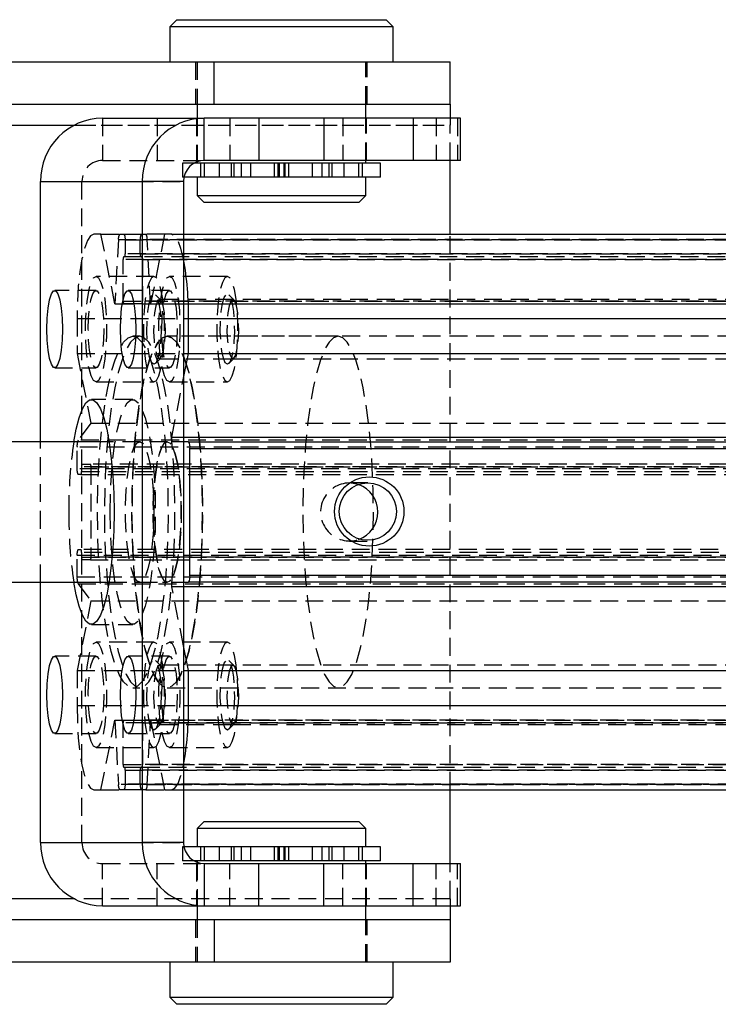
# Model space of a CAD drawing. Extents: x 26 to 331, y 10 to 281.
# Tile 7 of 9: x 213 to 262, y 105 to 175. Entities that reach past the tile are written whole.
import ezdxf

# ---------------------------------------------------------------- set-up
doc = ezdxf.new("R2010")
doc.units = 0
doc.linetypes.add('HIDDEN', pattern=[1.905, 1.27, -0.635])
doc.layers.get('0').update_dxf_attribs({"linetype": 'CONTINUOUS'})

msp = doc.modelspace()

# ---------------------------------------------------------------- linework, layer by layer
at = {"color": 7, "linetype": 'CONTINUOUS'}
for p, q in [((223.743301, 174.941107), (223.243307, 174.441106)), ((223.243307, 174.441106), (223.243307, 171.941105)), ((231.180805, 174.441106), (223.243307, 174.441106)), ((223.743301, 174.941107), (231.180805, 174.941107)), ((231.180805, 174.941107), (238.618303, 174.941107)), ((239.118304, 174.441106), (231.180805, 174.441106)), ((239.118304, 174.441106), (238.618303, 174.941107)), ((239.118304, 171.941105), (239.118304, 174.441106)), ((130.192317, 171.941105), (226.408433, 171.941105)), ((226.408433, 168.941106), (226.408433, 171.941105)), ((226.408433, 171.941105), (243.1808, 171.941105)), ((243.1808, 168.941106), (243.1808, 171.941105)), ((130.192317, 168.941106), (226.408433, 168.941106)), ((225.180801, 168.941106), (225.180801, 167.941106)), ((226.408433, 168.941106), (243.1808, 168.941106)), ((237.180803, 167.941106), (237.180803, 168.941106)), ((243.1808, 168.941106), (243.1808, 167.941106)), ((218.470957, 167.941106), (225.69305, 167.941106)), ((225.69305, 164.941106), (225.69305, 167.941106)), ((229.568597, 167.941106), (225.69305, 167.941106)), ((229.568597, 167.941106), (229.568597, 164.941106)), ((234.198179, 167.941106), (229.568597, 167.941106)), ((234.198179, 167.941106), (234.198179, 164.941106)), ((240.531589, 167.941106), (234.198179, 167.941106)), ((240.531589, 167.941106), (240.531589, 164.941106)), ((243.895869, 167.941106), (240.531589, 167.941106)), ((243.895869, 164.941106), (243.895869, 167.941106)), ((238.222193, 164.741106), (224.959936, 164.741106)), ((225.180801, 164.847022), (225.180801, 164.741106)), ((229.568597, 164.941106), (225.69305, 164.941106)), ((234.198179, 164.941106), (229.568597, 164.941106)), ((240.531589, 164.941106), (234.198179, 164.941106)), ((237.180803, 164.741106), (237.180803, 164.941106)), ((238.222193, 163.741106), (238.222193, 164.741106)), ((243.895869, 164.941106), (240.531589, 164.941106)), ((243.1808, 159.691106), (243.1808, 164.941106)), ((214.062441, 163.441106), (221.284534, 163.441106)), ((214.062441, 144.941106), (214.062441, 163.441106)), ((224.22355, 163.441106), (221.284534, 163.441106)), ((221.284534, 163.441106), (221.284534, 116.441106)), ((224.22355, 163.441106), (224.22355, 116.441106)), ((238.222193, 163.741106), (224.253241, 163.741106)), ((225.180801, 163.741106), (225.180801, 162.441106)), ((237.180803, 162.441106), (237.180803, 163.741106)), ((225.180801, 162.441106), (225.680802, 161.941107)), ((225.180801, 162.441106), (237.180803, 162.441106)), ((236.680802, 161.941107), (237.180803, 162.441106)), ((236.680802, 161.941107), (225.680802, 161.941107)), ((224.22355, 159.691106), (310.561601, 159.691106)), ((224.574621, 151.205824), (224.574621, 153.691106)), ((224.574621, 153.691106), (311.765287, 153.691106)), ((224.22355, 149.455825), (224.574621, 151.205824)), ((224.574621, 151.205824), (311.765287, 151.205824)), ((218.926321, 144.941106), (163.599006, 144.941106)), ((224.22355, 145.265074), (310.573492, 145.265074)), ((224.574621, 144.941106), (224.22355, 144.941106)), ((224.574621, 144.941106), (311.765287, 144.941106)), ((224.674929, 135.441106), (224.674929, 144.441106)), ((311.865601, 144.441106), (224.674929, 144.441106)), ((224.674929, 135.441106), (311.865601, 135.441106)), ((163.599006, 134.941106), (218.926321, 134.941106)), ((214.062441, 116.441106), (214.062441, 134.941106)), ((224.22355, 134.941106), (224.574621, 134.941106)), ((310.573492, 134.617138), (224.22355, 134.617138)), ((311.765287, 134.941106), (224.574621, 134.941106)), ((224.574621, 128.676387), (224.22355, 130.426388)), ((224.574621, 126.191106), (224.574621, 128.676387)), ((224.574621, 128.676387), (311.765287, 128.676387)), ((224.574621, 126.191106), (311.765287, 126.191106)), ((224.22355, 120.191106), (310.561601, 120.191106)), ((243.1808, 114.941107), (243.1808, 120.191106)), ((225.680802, 117.941106), (225.180801, 117.441106)), ((225.680802, 117.941106), (231.180805, 117.941106)), ((231.180805, 117.941106), (236.680802, 117.941106)), ((237.180803, 117.441106), (236.680802, 117.941106)), ((225.180801, 117.441106), (225.180801, 116.141107)), ((231.180805, 117.441106), (225.180801, 117.441106)), ((237.180803, 117.441106), (231.180805, 117.441106)), ((237.180803, 116.141107), (237.180803, 117.441106)), ((214.062441, 116.441106), (221.284534, 116.441106)), ((224.22355, 116.441106), (221.284534, 116.441106)), ((238.222193, 116.141107), (224.253241, 116.141107)), ((238.222193, 115.141107), (238.222193, 116.141107)), ((238.222193, 115.141107), (224.959936, 115.141107)), ((225.180801, 115.141107), (225.180801, 115.035191)), ((225.69305, 114.941107), (225.69305, 111.941106)), ((225.69305, 114.941107), (229.568597, 114.941107)), ((229.568597, 111.941106), (229.568597, 114.941107)), ((229.568597, 114.941107), (234.198179, 114.941107)), ((234.198179, 111.941106), (234.198179, 114.941107)), ((234.198179, 114.941107), (240.531589, 114.941107)), ((237.180803, 114.941107), (237.180803, 115.141107)), ((240.531589, 111.941106), (240.531589, 114.941107)), ((240.531589, 114.941107), (243.895869, 114.941107)), ((243.895869, 111.941106), (243.895869, 114.941107)), ((218.470957, 111.941106), (225.69305, 111.941106)), ((225.180801, 111.941106), (225.180801, 110.941106)), ((225.69305, 111.941106), (229.568597, 111.941106)), ((229.568597, 111.941106), (234.198179, 111.941106)), ((234.198179, 111.941106), (240.531589, 111.941106)), ((237.180803, 110.941106), (237.180803, 111.941106)), ((240.531589, 111.941106), (243.895869, 111.941106)), ((243.1808, 111.941106), (243.1808, 110.941106)), ((226.408433, 110.941106), (130.192317, 110.941106)), ((226.408433, 110.941106), (226.408433, 107.941106)), ((243.1808, 110.941106), (226.408433, 110.941106)), ((243.1808, 110.941106), (243.1808, 107.941106)), ((226.408433, 107.941106), (130.192317, 107.941106)), ((223.243307, 107.941106), (223.243307, 105.441104)), ((243.1808, 107.941106), (226.408433, 107.941106)), ((239.118304, 105.441104), (239.118304, 107.941106)), ((223.243307, 105.441104), (223.743301, 104.941107)), ((223.243307, 105.441104), (239.118304, 105.441104)), ((238.618303, 104.941107), (239.118304, 105.441104)), ((238.618303, 104.941107), (223.743301, 104.941107))]:
    msp.add_line(p, q, dxfattribs=at)
at = {"color": 7, "linetype": 'HIDDEN'}
for p, q in [((225.080806, 171.941105), (225.080806, 168.941106)), ((225.180801, 171.941105), (225.180801, 168.941106)), ((237.180803, 168.941106), (237.180803, 171.941105)), ((237.280804, 168.941106), (237.280804, 171.941105)), ((127.180803, 167.441107), (243.1808, 167.441107)), ((216.45132, 167.441107), (243.1808, 167.441107)), ((218.470957, 167.941106), (218.470957, 164.941106)), ((222.346503, 167.941106), (222.346503, 164.941106)), ((225.130807, 167.941106), (225.130807, 164.941106)), ((225.180801, 167.941106), (225.180801, 164.847022)), ((227.513622, 167.941106), (227.513622, 164.941106)), ((235.545408, 167.941106), (235.545408, 164.941106)), ((237.180803, 164.941106), (237.180803, 167.941106)), ((237.230803, 164.941106), (237.230803, 167.941106)), ((242.181126, 167.941106), (242.181126, 164.941106)), ((243.1808, 167.941106), (243.1808, 167.441107)), ((243.1808, 164.941106), (243.1808, 167.441107)), ((243.692573, 167.941106), (243.692573, 164.941106)), ((218.470957, 164.941106), (225.69305, 164.941106)), ((224.959936, 164.741106), (224.139411, 164.741106)), ((224.139411, 164.741106), (224.139411, 163.741106)), ((225.430805, 164.741106), (225.430805, 163.741106)), ((225.680802, 164.741106), (225.680802, 163.741106)), ((226.745773, 164.741106), (226.745773, 163.741106)), ((227.612864, 164.741106), (227.612864, 163.741106)), ((227.804992, 164.741106), (227.804992, 163.741106)), ((228.31073, 164.741106), (228.31073, 163.741106)), ((228.980805, 164.741106), (228.980805, 163.741106)), ((230.680804, 163.741106), (230.680804, 164.741106)), ((230.930801, 164.741106), (230.930801, 163.741106)), ((231.021966, 164.741106), (231.021966, 163.741106)), ((231.339644, 164.741106), (231.339644, 163.741106)), ((231.430802, 164.741106), (231.430802, 163.741106)), ((231.680806, 164.741106), (231.680806, 163.741106)), ((233.380805, 163.741106), (233.380805, 164.741106)), ((234.050881, 164.741106), (234.050881, 163.741106)), ((234.556611, 164.741106), (234.556611, 163.741106)), ((234.748739, 164.741106), (234.748739, 163.741106)), ((235.615838, 164.741106), (235.615838, 163.741106)), ((236.680802, 163.741106), (236.680802, 164.741106)), ((236.930806, 163.741106), (236.930806, 164.741106)), ((214.062441, 163.441106), (217.001456, 163.441106)), ((217.001456, 163.441106), (224.22355, 163.441106)), ((217.001456, 116.441106), (217.001456, 163.441106)), ((224.253241, 163.741106), (224.139411, 163.741106)), ((218.352642, 159.691106), (217.854064, 159.691106)), ((219.343844, 154.750278), (218.352642, 159.691106)), ((218.352642, 159.691106), (219.6864, 159.691106)), ((219.6864, 159.691106), (219.995614, 159.691106)), ((219.995614, 159.691106), (221.229385, 159.691106)), ((221.229385, 159.691106), (221.538599, 159.691106)), ((222.872357, 159.691106), (221.538599, 159.691106)), ((222.872357, 159.691106), (221.881162, 154.750278)), ((223.370943, 159.691106), (222.872357, 159.691106)), ((223.370943, 159.691106), (224.22355, 159.691106)), ((243.1808, 120.191106), (243.1808, 159.691106)), ((219.589512, 159.320516), (219.343844, 154.750278)), ((219.589512, 159.320516), (306.780178, 159.320516)), ((220.075857, 159.291107), (220.075857, 158.291107)), ((220.075857, 159.291107), (307.266522, 159.291107)), ((221.149142, 158.291107), (221.149142, 159.291107)), ((308.339808, 159.291107), (221.149142, 159.291107)), ((221.881162, 154.750278), (221.635487, 159.320516)), ((308.826152, 159.320516), (221.635487, 159.320516)), ((307.266522, 158.291107), (220.075857, 158.291107)), ((221.149142, 158.291107), (308.339808, 158.291107)), ((219.930414, 154.941106), (219.930414, 157.891106)), ((307.121087, 157.891106), (219.930414, 157.891106)), ((220.035735, 158.091107), (219.970535, 158.091107)), ((221.189264, 158.091107), (220.035735, 158.091107)), ((221.254464, 158.091107), (221.189264, 158.091107)), ((308.445129, 158.091107), (221.254464, 158.091107)), ((221.294585, 157.891106), (221.294585, 154.941106)), ((221.294585, 157.891106), (308.485258, 157.891106)), ((222.119141, 156.691106), (218.004521, 156.691106)), ((227.335091, 156.691106), (223.220478, 156.691106)), ((218.004521, 155.691106), (215.065512, 155.691106)), ((223.220478, 155.691106), (220.28147, 155.691106)), ((219.343844, 154.750278), (221.881162, 154.750278)), ((219.930414, 154.941106), (307.121087, 154.941106)), ((221.254464, 154.741106), (219.970535, 154.741106)), ((221.254464, 154.741106), (308.445129, 154.741106)), ((308.485258, 154.941106), (221.294585, 154.941106)), ((221.881162, 154.750278), (309.071827, 154.750278)), ((222.597275, 154.996604), (222.22184, 155.388128)), ((227.726962, 155.041106), (222.511004, 155.041106)), ((227.813232, 154.996604), (227.437798, 155.388128)), ((305.90466, 155.041106), (227.726962, 155.041106)), ((216.650378, 153.691106), (216.650378, 151.205824)), ((216.650378, 153.691106), (303.841043, 153.691106)), ((221.102338, 152.441107), (220.6125, 152.441107)), ((235.209588, 152.441107), (223.061677, 152.441107)), ((305.353988, 152.441107), (223.061677, 152.441107)), ((216.650378, 151.205824), (217.64158, 146.264997)), ((216.650378, 151.205824), (224.574621, 151.205824)), ((222.22184, 150.494085), (222.597275, 150.885608)), ((222.511004, 150.841106), (227.726962, 150.841106)), ((227.437798, 150.494085), (227.813232, 150.885608)), ((227.726962, 150.841106), (305.90466, 150.841106)), ((215.065512, 150.191107), (218.004521, 150.191107)), ((220.28147, 150.191107), (223.220478, 150.191107)), ((218.004521, 149.191106), (222.119141, 149.191106)), ((223.220478, 149.191106), (227.335091, 149.191106)), ((223.382827, 145.265074), (224.22355, 149.455825)), ((220.6125, 147.941107), (217.673491, 147.941107)), ((217.64158, 146.264997), (216.724727, 145.040406)), ((217.64158, 146.264997), (304.832238, 146.264997)), ((214.062441, 134.941106), (214.062441, 144.941106)), ((303.9154, 145.040406), (216.724727, 145.040406)), ((223.061677, 144.941106), (218.926321, 144.941106)), ((223.061677, 144.941106), (221.102338, 144.941106)), ((223.382827, 145.265074), (224.22355, 145.265074)), ((224.22355, 144.941106), (223.407011, 144.941106)), ((216.650378, 143.016106), (216.650378, 144.557443)), ((303.841043, 144.557443), (216.650378, 144.557443)), ((303.841043, 143.016106), (216.650378, 143.016106)), ((216.971364, 143.141106), (216.971364, 142.816106)), ((304.162029, 143.141106), (216.971364, 143.141106)), ((216.971364, 142.816106), (304.162029, 142.816106)), ((217.011485, 143.341106), (217.603292, 143.341106)), ((304.793957, 143.341106), (217.603292, 143.341106)), ((217.643421, 143.141106), (217.643421, 136.741106)), ((217.643421, 143.141106), (304.834086, 143.141106)), ((216.931242, 142.616106), (216.730628, 142.616106)), ((216.931242, 142.616106), (304.1219, 142.616106)), ((237.323779, 142.008106), (236.006345, 142.008106)), ((216.730628, 137.266106), (216.931242, 137.266106)), ((304.1219, 137.266106), (216.931242, 137.266106)), ((236.006345, 137.874106), (237.323779, 137.874106)), ((216.650378, 135.32477), (216.650378, 136.866106)), ((216.650378, 136.866106), (303.841043, 136.866106)), ((216.971364, 137.066106), (216.971364, 136.741106)), ((304.162029, 137.066106), (216.971364, 137.066106)), ((216.971364, 136.741106), (304.162029, 136.741106)), ((217.603292, 136.541106), (217.011485, 136.541106)), ((217.603292, 136.541106), (304.793957, 136.541106)), ((304.834086, 136.741106), (217.643421, 136.741106)), ((216.650378, 135.32477), (303.841043, 135.32477)), ((216.724727, 134.841807), (217.64158, 133.617216)), ((216.724727, 134.841807), (303.9154, 134.841807)), ((218.926321, 134.941106), (223.061677, 134.941106)), ((221.102338, 134.941106), (223.061677, 134.941106)), ((224.22355, 130.426388), (223.382827, 134.617138)), ((224.22355, 134.617138), (223.382827, 134.617138)), ((223.407011, 134.941106), (224.22355, 134.941106)), ((217.64158, 133.617216), (216.650378, 128.676387)), ((217.64158, 133.617216), (304.832238, 133.617216)), ((217.673491, 131.941106), (220.6125, 131.941106)), ((222.119141, 130.691106), (218.004521, 130.691106)), ((227.335091, 130.691106), (223.220478, 130.691106)), ((218.004521, 129.691106), (215.065512, 129.691106)), ((223.220478, 129.691106), (220.28147, 129.691106)), ((222.597275, 128.996605), (222.22184, 129.388128)), ((227.726962, 129.041106), (222.511004, 129.041106)), ((227.813232, 128.996605), (227.437798, 129.388128)), ((305.90466, 129.041106), (227.726962, 129.041106)), ((216.650378, 128.676387), (216.650378, 126.191106)), ((216.650378, 128.676387), (224.574621, 128.676387)), ((220.6125, 127.441106), (221.102338, 127.441106)), ((223.061677, 127.441106), (235.209588, 127.441106)), ((223.061677, 127.441106), (305.353988, 127.441106)), ((216.650378, 126.191106), (303.841043, 126.191106)), ((218.352642, 120.191106), (219.343844, 125.131934)), ((219.343844, 125.131934), (219.589512, 120.561696)), ((219.343844, 125.131934), (221.881162, 125.131934)), ((219.930414, 121.991107), (219.930414, 124.941107)), ((307.121087, 124.941107), (219.930414, 124.941107)), ((219.970535, 125.141106), (221.254464, 125.141106)), ((308.445129, 125.141106), (221.254464, 125.141106)), ((221.294585, 124.941107), (221.294585, 121.991107)), ((221.294585, 124.941107), (308.485258, 124.941107)), ((221.635487, 120.561696), (221.881162, 125.131934)), ((221.881162, 125.131934), (222.872357, 120.191106)), ((221.881162, 125.131934), (309.071827, 125.131934)), ((222.22184, 124.494085), (222.597275, 124.885608)), ((222.511004, 124.841106), (227.726962, 124.841106)), ((227.437798, 124.494085), (227.813232, 124.885608)), ((227.726962, 124.841106), (305.90466, 124.841106)), ((215.065512, 124.191107), (218.004521, 124.191107)), ((220.28147, 124.191107), (223.220478, 124.191107)), ((218.004521, 123.191107), (222.119141, 123.191107)), ((223.220478, 123.191107), (227.335091, 123.191107)), ((219.930414, 121.991107), (307.121087, 121.991107)), ((308.485258, 121.991107), (221.294585, 121.991107)), ((219.970535, 121.791106), (220.035735, 121.791106)), ((220.035735, 121.791106), (221.189264, 121.791106)), ((220.075857, 121.591106), (220.075857, 120.591106)), ((220.075857, 121.591106), (307.266522, 121.591106)), ((221.149142, 120.591106), (221.149142, 121.591106)), ((308.339808, 121.591106), (221.149142, 121.591106)), ((221.189264, 121.791106), (221.254464, 121.791106)), ((221.254464, 121.791106), (308.445129, 121.791106)), ((306.780178, 120.561696), (219.589512, 120.561696)), ((307.266522, 120.591106), (220.075857, 120.591106)), ((221.149142, 120.591106), (308.339808, 120.591106)), ((221.635487, 120.561696), (308.826152, 120.561696)), ((217.854064, 120.191106), (218.352642, 120.191106)), ((218.352642, 120.191106), (219.6864, 120.191106)), ((219.995614, 120.191106), (219.6864, 120.191106)), ((221.229385, 120.191106), (219.995614, 120.191106)), ((221.538599, 120.191106), (221.229385, 120.191106)), ((221.538599, 120.191106), (222.872357, 120.191106)), ((222.872357, 120.191106), (223.370943, 120.191106)), ((223.370943, 120.191106), (224.22355, 120.191106)), ((214.062441, 116.441106), (217.001456, 116.441106)), ((217.001456, 116.441106), (224.22355, 116.441106)), ((224.253241, 116.141107), (224.139411, 116.141107)), ((224.139411, 116.141107), (224.139411, 115.141107)), ((225.430805, 116.141107), (225.430805, 115.141107)), ((225.680802, 116.141107), (225.680802, 115.141107)), ((226.745773, 116.141107), (226.745773, 115.141107)), ((227.612864, 116.141107), (227.612864, 115.141107)), ((227.804992, 116.141107), (227.804992, 115.141107)), ((228.31073, 116.141107), (228.31073, 115.141107)), ((228.980805, 116.141107), (228.980805, 115.141107)), ((230.680804, 115.141107), (230.680804, 116.141107)), ((230.930801, 116.141107), (230.930801, 115.141107)), ((231.021966, 116.141107), (231.021966, 115.141107)), ((231.339644, 116.141107), (231.339644, 115.141107)), ((231.430802, 116.141107), (231.430802, 115.141107)), ((231.680806, 116.141107), (231.680806, 115.141107)), ((233.380805, 115.141107), (233.380805, 116.141107)), ((234.050881, 116.141107), (234.050881, 115.141107)), ((234.556611, 116.141107), (234.556611, 115.141107)), ((234.748739, 116.141107), (234.748739, 115.141107)), ((235.615838, 116.141107), (235.615838, 115.141107)), ((236.680802, 115.141107), (236.680802, 116.141107)), ((236.930806, 115.141107), (236.930806, 116.141107)), ((218.470957, 114.941107), (225.69305, 114.941107)), ((218.470957, 111.941106), (218.470957, 114.941107)), ((222.346503, 111.941106), (222.346503, 114.941107)), ((224.959936, 115.141107), (224.139411, 115.141107)), ((225.130807, 114.941107), (225.130807, 111.941106)), ((225.180801, 115.035191), (225.180801, 111.941106)), ((227.513622, 111.941106), (227.513622, 114.941107)), ((235.545408, 111.941106), (235.545408, 114.941107)), ((237.180803, 111.941106), (237.180803, 114.941107)), ((237.230803, 111.941106), (237.230803, 114.941107)), ((242.181126, 111.941106), (242.181126, 114.941107)), ((243.1808, 112.441106), (243.1808, 114.941107)), ((243.692573, 111.941106), (243.692573, 114.941107)), ((243.1808, 112.441106), (127.180803, 112.441106)), ((243.1808, 112.441106), (216.45132, 112.441106)), ((243.1808, 112.441106), (243.1808, 111.941106)), ((225.080806, 110.941106), (225.080806, 107.941106)), ((225.180801, 110.941106), (225.180801, 107.941106)), ((237.180803, 107.941106), (237.180803, 110.941106)), ((237.280804, 107.941106), (237.280804, 110.941106))]:
    msp.add_line(p, q, dxfattribs=at)
at = {"color": 8, "linetype": 'CONTINUOUS'}
for p, q in [((127.180803, 167.441107), (216.45132, 167.441107)), ((216.45132, 112.441106), (127.180803, 112.441106))]:
    msp.add_line(p, q, dxfattribs=at)
at = {"color": 7, "linetype": 'HIDDEN', "flags": 128}
for points in [[(217.854064, 159.691106), (217.619236, 159.575818), (217.393431, 159.234384), (217.185329, 158.679925), (217.002932, 157.933747), (216.853235, 157.024527), (216.742005, 155.987207), (216.673512, 154.861648), (216.650378, 153.691106)], [(224.22355, 157.926375), (224.222075, 157.933747), (224.03967, 158.679925), (223.831568, 159.234384), (223.605763, 159.575818), (223.370943, 159.691106)], [(218.004521, 149.191106), (217.824485, 149.300074), (217.65491, 149.620646), (217.505652, 150.134191), (217.385392, 150.810864), (217.301111, 151.611338), (217.257704, 152.489094), (217.257704, 153.393118), (217.301111, 154.270875), (217.385392, 155.071349), (217.505652, 155.748021), (217.65491, 156.261567), (217.824485, 156.582137), (218.004521, 156.691106), (218.184556, 156.582137), (218.354132, 156.261567), (218.503389, 155.748021), (218.623656, 155.071349), (218.707937, 154.270875), (218.751337, 153.393118), (218.751337, 152.489094), (218.707937, 151.611338), (218.623656, 150.810864), (218.503389, 150.134191), (218.354132, 149.620646), (218.184556, 149.300074), (218.004521, 149.191106)], [(222.119141, 149.191106), (222.299177, 149.300074), (222.468752, 149.620646), (222.61801, 150.134191), (222.738269, 150.810864), (222.82255, 151.611338), (222.865957, 152.489094), (222.865957, 153.393118), (222.82255, 154.270875), (222.738269, 155.071349), (222.61801, 155.748021), (222.468752, 156.261567), (222.299177, 156.582137), (222.119141, 156.691106), (221.939098, 156.582137), (221.769523, 156.261567), (221.620272, 155.748021), (221.500005, 155.071349), (221.415724, 154.270875), (221.372325, 153.393118), (221.372325, 152.489094), (221.415724, 151.611338), (221.500005, 150.810864), (221.620272, 150.134191), (221.769523, 149.620646), (221.939098, 149.300074), (222.119141, 149.191106)], [(223.220478, 149.191106), (223.040443, 149.300074), (222.870867, 149.620646), (222.72161, 150.134191), (222.60135, 150.810864), (222.517062, 151.611338), (222.473662, 152.489094), (222.473662, 153.393118), (222.517062, 154.270875), (222.60135, 155.071349), (222.72161, 155.748021), (222.870867, 156.261567), (223.040443, 156.582137), (223.220478, 156.691106), (223.400514, 156.582137), (223.570089, 156.261567), (223.719347, 155.748021), (223.839614, 155.071349), (223.923895, 154.270875), (223.967295, 153.393118), (223.967295, 152.489094), (223.923895, 151.611338), (223.839614, 150.810864), (223.719347, 150.134191), (223.570089, 149.620646), (223.400514, 149.300074), (223.220478, 149.191106)], [(227.335091, 149.191106), (227.515135, 149.300074), (227.68471, 149.620646), (227.83396, 150.134191), (227.954227, 150.810864), (228.038508, 151.611338), (228.081908, 152.489094), (228.081908, 153.393118), (228.038508, 154.270875), (227.954227, 155.071349), (227.83396, 155.748021), (227.68471, 156.261567), (227.515135, 156.582137), (227.335091, 156.691106), (227.155055, 156.582137), (226.98548, 156.261567), (226.83623, 155.748021), (226.715963, 155.071349), (226.631682, 154.270875), (226.588275, 153.393118), (226.588275, 152.489094), (226.631682, 151.611338), (226.715963, 150.810864), (226.83623, 150.134191), (226.98548, 149.620646), (227.155055, 149.300074), (227.335091, 149.191106)], [(217.452835, 152.941107), (217.475179, 153.715871), (217.540417, 154.427868), (217.643242, 155.019417), (217.775341, 155.442594), (217.926006, 155.663116), (218.083035, 155.663116), (218.2337, 155.442594), (218.365799, 155.019417), (218.468632, 154.427868), (218.533862, 153.715871), (218.556206, 152.941107), (218.533862, 152.166342), (218.468632, 151.454344), (218.365799, 150.862795), (218.2337, 150.439618), (218.083035, 150.219098), (217.926006, 150.219098), (217.775341, 150.439618), (217.643242, 150.862795), (217.540417, 151.454344), (217.475179, 152.166342), (217.452835, 152.941107)], [(222.119141, 150.441106), (221.971307, 150.552174), (221.836615, 150.87551), (221.727024, 151.382382), (221.652273, 152.027754), (221.619006, 152.754281), (221.630182, 153.497409), (221.684795, 154.191106), (221.778009, 154.773736), (221.901532, 155.193529), (222.044389, 155.413183), (222.193885, 155.413183), (222.336743, 155.193529), (222.460266, 154.773736), (222.55348, 154.191106), (222.6081, 153.497409), (222.619269, 152.754281), (222.586002, 152.027754), (222.51125, 151.382382), (222.40166, 150.87551), (222.266968, 150.552174), (222.119141, 150.441106)], [(222.668793, 152.941107), (222.691137, 153.715871), (222.756367, 154.427868), (222.8592, 155.019417), (222.991299, 155.442594), (223.141964, 155.663116), (223.298993, 155.663116), (223.449658, 155.442594), (223.581757, 155.019417), (223.68459, 154.427868), (223.74982, 153.715871), (223.772164, 152.941107), (223.74982, 152.166342), (223.68459, 151.454344), (223.581757, 150.862795), (223.449658, 150.439618), (223.298993, 150.219098), (223.141964, 150.219098), (222.991299, 150.439618), (222.8592, 150.862795), (222.756367, 151.454344), (222.691137, 152.166342), (222.668793, 152.941107)], [(227.335091, 150.441106), (227.187264, 150.552174), (227.052573, 150.87551), (226.942982, 151.382382), (226.86823, 152.027754), (226.834964, 152.754281), (226.846132, 153.497409), (226.900752, 154.191106), (226.993966, 154.773736), (227.11749, 155.193529), (227.260347, 155.413183), (227.409843, 155.413183), (227.5527, 155.193529), (227.676224, 154.773736), (227.769438, 154.191106), (227.824058, 153.497409), (227.835226, 152.754281), (227.80196, 152.027754), (227.727208, 151.382382), (227.617617, 150.87551), (227.482926, 150.552174), (227.335091, 150.441106)], [(222.511004, 155.041106), (222.374212, 154.927322), (222.252246, 154.598301), (222.158316, 154.089697), (222.102608, 153.456626), (222.091157, 152.76769), (222.125198, 152.097546), (222.201053, 151.518815), (222.310494, 151.094211), (222.441662, 150.869747), (222.580347, 150.869747), (222.711514, 151.094211), (222.820956, 151.518815), (222.89681, 152.097546), (222.930859, 152.76769), (222.9194, 153.456626), (222.863692, 154.089697), (222.76977, 154.598301), (222.647797, 154.927322), (222.511004, 155.041106)], [(227.726962, 155.041106), (227.590169, 154.927322), (227.468203, 154.598301), (227.374274, 154.089697), (227.318566, 153.456626), (227.307114, 152.76769), (227.341156, 152.097546), (227.41701, 151.518815), (227.526452, 151.094211), (227.65762, 150.869747), (227.796305, 150.869747), (227.927472, 151.094211), (228.036914, 151.518815), (228.112768, 152.097546), (228.14681, 152.76769), (228.135358, 153.456626), (228.07965, 154.089697), (227.985721, 154.598301), (227.863755, 154.927322), (227.726962, 155.041106)], [(220.6125, 152.441107), (220.939818, 152.334167), (221.261534, 152.015179), (221.572142, 151.4896), (221.866335, 150.766424), (222.139071, 149.858023), (222.385693, 148.779941), (222.601968, 147.550624), (222.78421, 146.191106), (222.929287, 144.724649), (223.034728, 143.176344), (223.098721, 141.572684), (223.120171, 139.941106), (223.098721, 138.309529), (223.034728, 136.705868), (222.929287, 135.157564), (222.78421, 133.691106), (222.601968, 132.331589), (222.385693, 131.102271), (222.139071, 130.02419), (221.866335, 129.115789), (221.572142, 128.392612), (221.261534, 127.867034), (220.939818, 127.548045), (220.6125, 127.441106), (220.285181, 127.548045), (219.963465, 127.867034), (219.652857, 128.392612), (219.358664, 129.115789), (219.085928, 130.02419), (218.839306, 131.102271), (218.623031, 132.331589), (218.440797, 133.691106), (218.295712, 135.157564), (218.190278, 136.705868), (218.126285, 138.309529), (218.104828, 139.941106), (218.126285, 141.572684), (218.190278, 143.176344), (218.295712, 144.724649), (218.440797, 146.191106), (218.623031, 147.550624), (218.839306, 148.779941), (219.085928, 149.858023), (219.358664, 150.766424), (219.652857, 151.4896), (219.963465, 152.015179), (220.285181, 152.334167), (220.6125, 152.441107)], [(221.102338, 152.441107), (220.775019, 152.334167), (220.453303, 152.015179), (220.142688, 151.4896), (219.848502, 150.766424), (219.575759, 149.858023), (219.329144, 148.779941), (219.112869, 147.550624), (218.930628, 146.191106), (218.78555, 144.724649), (218.680109, 143.176344), (218.616116, 141.572684), (218.594666, 139.941106), (218.616116, 138.309529), (218.680109, 136.705868), (218.78555, 135.157564), (218.930628, 133.691106), (219.112869, 132.331589), (219.329144, 131.102271), (219.575759, 130.02419), (219.848502, 129.115789), (220.142688, 128.392612), (220.453303, 127.867034), (220.775019, 127.548045), (221.102338, 127.441106), (221.429649, 127.548045), (221.751365, 127.867034), (222.06198, 128.392612), (222.356174, 129.115789), (222.62891, 130.02419), (222.875524, 131.102271), (223.091807, 132.331589), (223.274041, 133.691106), (223.419126, 135.157564), (223.524559, 136.705868), (223.588552, 138.309529), (223.61001, 139.941106), (223.588552, 141.572684), (223.524559, 143.176344), (223.419126, 144.724649), (223.274041, 146.191106), (223.091807, 147.550624), (222.875524, 148.779941), (222.62891, 149.858023), (222.356174, 150.766424), (222.06198, 151.4896), (221.751365, 152.015179), (221.429649, 152.334167), (221.102338, 152.441107)], [(223.061677, 152.441107), (222.734358, 152.334167), (222.412642, 152.015179), (222.102034, 151.4896), (221.807841, 150.766424), (221.535105, 149.858023), (221.288483, 148.779941), (221.072208, 147.550624), (220.889967, 146.191106), (220.744889, 144.724649), (220.639456, 143.176344), (220.575455, 141.572684), (220.554005, 139.941106), (220.575455, 138.309529), (220.639456, 136.705868), (220.744889, 135.157564), (220.889967, 133.691106), (221.072208, 132.331589), (221.288483, 131.102271), (221.535105, 130.02419), (221.807841, 129.115789), (222.102034, 128.392612), (222.412642, 127.867034), (222.734358, 127.548045), (223.061677, 127.441106), (223.388996, 127.548045), (223.710712, 127.867034), (224.021319, 128.392612), (224.315513, 129.115789), (224.588249, 130.02419), (224.83487, 131.102271), (225.051146, 132.331589), (225.233387, 133.691106), (225.378465, 135.157564), (225.483898, 136.705868), (225.547898, 138.309529), (225.569348, 139.941106), (225.547898, 141.572684), (225.483898, 143.176344), (225.378465, 144.724649), (225.233387, 146.191106), (225.051146, 147.550624), (224.83487, 148.779941), (224.588249, 149.858023), (224.315513, 150.766424), (224.021319, 151.4896), (223.710712, 152.015179), (223.388996, 152.334167), (223.061677, 152.441107)], [(223.061677, 152.441107), (223.388996, 152.334167), (223.710712, 152.015179), (224.021319, 151.4896), (224.315513, 150.766424), (224.588249, 149.858023), (224.83487, 148.779941), (225.051146, 147.550624), (225.233387, 146.191106), (225.378465, 144.724649), (225.483898, 143.176344), (225.547898, 141.572684), (225.569348, 139.941106), (225.547898, 138.309529), (225.483898, 136.705868), (225.378465, 135.157564), (225.233387, 133.691106), (225.051146, 132.331589), (224.83487, 131.102271), (224.588249, 130.02419), (224.315513, 129.115789), (224.021319, 128.392612), (223.710712, 127.867034), (223.388996, 127.548045), (223.061677, 127.441106), (222.734358, 127.548045), (222.412642, 127.867034), (222.102034, 128.392612), (221.807841, 129.115789), (221.535105, 130.02419), (221.288483, 131.102271), (221.072208, 132.331589), (220.889967, 133.691106), (220.744889, 135.157564), (220.639456, 136.705868), (220.575455, 138.309529), (220.554005, 139.941106), (220.575455, 141.572684), (220.639456, 143.176344), (220.744889, 144.724649), (220.889967, 146.191106), (221.072208, 147.550624), (221.288483, 148.779941), (221.535105, 149.858023), (221.807841, 150.766424), (222.102034, 151.4896), (222.412642, 152.015179), (222.734358, 152.334167), (223.061677, 152.441107)], [(235.209588, 152.441107), (234.882276, 152.334167), (234.56056, 152.015179), (234.249945, 151.4896), (233.955752, 150.766424), (233.683016, 149.858023), (233.436402, 148.779941), (233.220119, 147.550624), (233.037885, 146.191106), (232.892807, 144.724649), (232.787367, 143.176344), (232.723374, 141.572684), (232.701916, 139.941106), (232.723374, 138.309529), (232.787367, 136.705868), (232.892807, 135.157564), (233.037885, 133.691106), (233.220119, 132.331589), (233.436402, 131.102271), (233.683016, 130.02419), (233.955752, 129.115789), (234.249945, 128.392612), (234.56056, 127.867034), (234.882276, 127.548045), (235.209588, 127.441106), (235.536907, 127.548045), (235.858623, 127.867034), (236.169237, 128.392612), (236.463423, 129.115789), (236.736167, 130.02419), (236.982781, 131.102271), (237.199057, 132.331589), (237.381298, 133.691106), (237.526375, 135.157564), (237.631816, 136.705868), (237.695809, 138.309529), (237.717259, 139.941106), (237.695809, 141.572684), (237.631816, 143.176344), (237.526375, 144.724649), (237.381298, 146.191106), (237.199057, 147.550624), (236.982781, 148.779941), (236.736167, 149.858023), (236.463423, 150.766424), (236.169237, 151.4896), (235.858623, 152.015179), (235.536907, 152.334167), (235.209588, 152.441107)], [(219.007592, 139.941106), (219.029482, 141.257863), (219.094548, 142.538702), (219.201024, 143.748686), (219.345998, 144.854808), (219.525527, 145.826897), (219.734694, 146.638438), (219.967816, 147.267293), (220.21852, 147.696309), (220.479969, 147.913783), (220.74503, 147.913783), (221.006486, 147.696309), (221.257183, 147.267293), (221.490305, 146.638438), (221.69948, 145.826897), (221.879001, 144.854808), (222.023975, 143.748686), (222.130451, 142.538702), (222.195524, 141.257863), (222.217407, 139.941106), (222.195524, 138.62435), (222.130451, 137.343511), (222.023975, 136.133527), (221.879001, 135.027405), (221.69948, 134.055315), (221.490305, 133.243774), (221.257183, 132.61492), (221.006486, 132.185904), (220.74503, 131.96843), (220.479969, 131.96843), (220.21852, 132.185904), (219.967816, 132.61492), (219.734694, 133.243774), (219.525527, 134.055315), (219.345998, 135.027405), (219.201024, 136.133527), (219.094548, 137.343511), (219.029482, 138.62435), (219.007592, 139.941106)], [(221.102338, 134.941106), (220.893789, 135.050368), (220.694352, 135.373379), (220.512744, 135.896021), (220.356907, 136.595453), (220.233652, 137.441106), (220.148358, 138.396021), (220.104765, 139.418464), (220.104765, 140.463749), (220.148358, 141.486191), (220.233652, 142.441106), (220.356907, 143.286759), (220.512744, 143.986191), (220.694352, 144.508834), (220.893789, 144.831844), (221.102338, 144.941106), (221.310887, 144.831844), (221.510324, 144.508834), (221.691925, 143.986191), (221.847761, 143.286759), (221.971016, 142.441106), (222.05631, 141.486191), (222.099911, 140.463749), (222.099911, 139.418464), (222.05631, 138.396021), (221.971016, 137.441106), (221.847761, 136.595453), (221.691925, 135.896021), (221.510324, 135.373379), (221.310887, 135.050368), (221.102338, 134.941106)], [(223.061677, 144.941106), (222.853128, 144.831844), (222.65369, 144.508834), (222.47209, 143.986191), (222.316254, 143.286759), (222.192991, 142.441106), (222.107704, 141.486191), (222.064104, 140.463749), (222.064104, 139.418464), (222.107704, 138.396021), (222.192991, 137.441106), (222.316254, 136.595453), (222.47209, 135.896021), (222.65369, 135.373379), (222.853128, 135.050368), (223.061677, 134.941106), (223.270226, 135.050368), (223.469663, 135.373379), (223.651264, 135.896021), (223.8071, 136.595453), (223.930362, 137.441106), (224.015649, 138.396021), (224.05925, 139.418464), (224.05925, 140.463749), (224.015649, 141.486191), (223.930362, 142.441106), (223.8071, 143.286759), (223.651264, 143.986191), (223.469663, 144.508834), (223.270226, 144.831844), (223.061677, 144.941106)], [(223.061677, 134.941106), (222.853128, 135.050368), (222.65369, 135.373379), (222.47209, 135.896021), (222.316254, 136.595453), (222.192991, 137.441106), (222.107704, 138.396021), (222.064104, 139.418464), (222.064104, 140.463749), (222.107704, 141.486191), (222.192991, 142.441106), (222.316254, 143.286759), (222.47209, 143.986191), (222.65369, 144.508834), (222.853128, 144.831844), (223.061677, 144.941106), (223.270226, 144.831844), (223.469663, 144.508834), (223.651264, 143.986191), (223.8071, 143.286759), (223.930362, 142.441106), (224.015649, 141.486191), (224.05925, 140.463749), (224.05925, 139.418464), (224.015649, 138.396021), (223.930362, 137.441106), (223.8071, 136.595453), (223.651264, 135.896021), (223.469663, 135.373379), (223.270226, 135.050368), (223.061677, 134.941106)], [(236.665066, 141.895688), (236.663859, 141.896111), (236.006345, 142.008106)], [(218.004521, 123.191107), (217.824485, 123.300075), (217.65491, 123.620646), (217.505652, 124.13419), (217.385392, 124.810863), (217.301111, 125.611338), (217.257704, 126.489093), (217.257704, 127.393119), (217.301111, 128.270875), (217.385392, 129.071349), (217.505652, 129.748022), (217.65491, 130.261566), (217.824485, 130.582138), (218.004521, 130.691106), (218.184556, 130.582138), (218.354132, 130.261566), (218.503389, 129.748022), (218.623656, 129.071349), (218.707937, 128.270875), (218.751337, 127.393119), (218.751337, 126.489093), (218.707937, 125.611338), (218.623656, 124.810863), (218.503389, 124.13419), (218.354132, 123.620646), (218.184556, 123.300075), (218.004521, 123.191107)], [(222.119141, 123.191107), (222.299177, 123.300075), (222.468752, 123.620646), (222.61801, 124.13419), (222.738269, 124.810863), (222.82255, 125.611338), (222.865957, 126.489093), (222.865957, 127.393119), (222.82255, 128.270875), (222.738269, 129.071349), (222.61801, 129.748022), (222.468752, 130.261566), (222.299177, 130.582138), (222.119141, 130.691106), (221.939098, 130.582138), (221.769523, 130.261566), (221.620272, 129.748022), (221.500005, 129.071349), (221.415724, 128.270875), (221.372325, 127.393119), (221.372325, 126.489093), (221.415724, 125.611338), (221.500005, 124.810863), (221.620272, 124.13419), (221.769523, 123.620646), (221.939098, 123.300075), (222.119141, 123.191107)], [(223.220478, 123.191107), (223.040443, 123.300075), (222.870867, 123.620646), (222.72161, 124.13419), (222.60135, 124.810863), (222.517062, 125.611338), (222.473662, 126.489093), (222.473662, 127.393119), (222.517062, 128.270875), (222.60135, 129.071349), (222.72161, 129.748022), (222.870867, 130.261566), (223.040443, 130.582138), (223.220478, 130.691106), (223.400514, 130.582138), (223.570089, 130.261566), (223.719347, 129.748022), (223.839614, 129.071349), (223.923895, 128.270875), (223.967295, 127.393119), (223.967295, 126.489093), (223.923895, 125.611338), (223.839614, 124.810863), (223.719347, 124.13419), (223.570089, 123.620646), (223.400514, 123.300075), (223.220478, 123.191107)], [(227.335091, 123.191107), (227.515135, 123.300075), (227.68471, 123.620646), (227.83396, 124.13419), (227.954227, 124.810863), (228.038508, 125.611338), (228.081908, 126.489093), (228.081908, 127.393119), (228.038508, 128.270875), (227.954227, 129.071349), (227.83396, 129.748022), (227.68471, 130.261566), (227.515135, 130.582138), (227.335091, 130.691106), (227.155055, 130.582138), (226.98548, 130.261566), (226.83623, 129.748022), (226.715963, 129.071349), (226.631682, 128.270875), (226.588275, 127.393119), (226.588275, 126.489093), (226.631682, 125.611338), (226.715963, 124.810863), (226.83623, 124.13419), (226.98548, 123.620646), (227.155055, 123.300075), (227.335091, 123.191107)], [(217.452835, 126.941106), (217.475179, 127.715871), (217.540417, 128.427869), (217.643242, 129.019418), (217.775341, 129.442594), (217.926006, 129.663115), (218.083035, 129.663115), (218.2337, 129.442594), (218.365799, 129.019418), (218.468632, 128.427869), (218.533862, 127.715871), (218.556206, 126.941106), (218.533862, 126.166342), (218.468632, 125.454344), (218.365799, 124.862795), (218.2337, 124.439618), (218.083035, 124.219097), (217.926006, 124.219097), (217.775341, 124.439618), (217.643242, 124.862795), (217.540417, 125.454344), (217.475179, 126.166342), (217.452835, 126.941106)], [(222.668793, 126.941106), (222.691137, 127.715871), (222.756367, 128.427869), (222.8592, 129.019418), (222.991299, 129.442594), (223.141964, 129.663115), (223.298993, 129.663115), (223.449658, 129.442594), (223.581757, 129.019418), (223.68459, 128.427869), (223.74982, 127.715871), (223.772164, 126.941106), (223.74982, 126.166342), (223.68459, 125.454344), (223.581757, 124.862795), (223.449658, 124.439618), (223.298993, 124.219097), (223.141964, 124.219097), (222.991299, 124.439618), (222.8592, 124.862795), (222.756367, 125.454344), (222.691137, 126.166342), (222.668793, 126.941106)], [(222.119141, 124.441107), (221.971307, 124.552174), (221.836615, 124.875509), (221.727024, 125.382382), (221.652273, 126.027753), (221.619006, 126.754281), (221.630182, 127.497408), (221.684795, 128.191106), (221.778009, 128.773736), (221.901532, 129.193528), (222.044389, 129.413184), (222.193885, 129.413184), (222.336743, 129.193528), (222.460266, 128.773736), (222.55348, 128.191106), (222.6081, 127.497408), (222.619269, 126.754281), (222.586002, 126.027753), (222.51125, 125.382382), (222.40166, 124.875509), (222.266968, 124.552174), (222.119141, 124.441107)], [(222.511004, 129.041106), (222.374212, 128.927323), (222.252246, 128.598301), (222.158316, 128.089698), (222.102608, 127.456626), (222.091157, 126.76769), (222.125198, 126.097546), (222.201053, 125.518815), (222.310494, 125.094211), (222.441662, 124.869748), (222.580347, 124.869748), (222.711514, 125.094211), (222.820956, 125.518815), (222.89681, 126.097546), (222.930859, 126.76769), (222.9194, 127.456626), (222.863692, 128.089698), (222.76977, 128.598301), (222.647797, 128.927323), (222.511004, 129.041106)], [(227.335091, 124.441107), (227.187264, 124.552174), (227.052573, 124.875509), (226.942982, 125.382382), (226.86823, 126.027753), (226.834964, 126.754281), (226.846132, 127.497408), (226.900752, 128.191106), (226.993966, 128.773736), (227.11749, 129.193528), (227.260347, 129.413184), (227.409843, 129.413184), (227.5527, 129.193528), (227.676224, 128.773736), (227.769438, 128.191106), (227.824058, 127.497408), (227.835226, 126.754281), (227.80196, 126.027753), (227.727208, 125.382382), (227.617617, 124.875509), (227.482926, 124.552174), (227.335091, 124.441107)], [(227.726962, 129.041106), (227.590169, 128.927323), (227.468203, 128.598301), (227.374274, 128.089698), (227.318566, 127.456626), (227.307114, 126.76769), (227.341156, 126.097546), (227.41701, 125.518815), (227.526452, 125.094211), (227.65762, 124.869748), (227.796305, 124.869748), (227.927472, 125.094211), (228.036914, 125.518815), (228.112768, 126.097546), (228.14681, 126.76769), (228.135358, 127.456626), (228.07965, 128.089698), (227.985721, 128.598301), (227.863755, 128.927323), (227.726962, 129.041106)], [(216.650378, 126.191106), (216.673512, 125.020564), (216.742005, 123.895006), (216.853235, 122.857684), (217.002932, 121.948466), (217.185329, 121.202288), (217.393431, 120.647829), (217.619236, 120.306395), (217.854064, 120.191106)], [(223.370943, 120.191106), (223.605763, 120.306395), (223.831568, 120.647829), (224.03967, 121.202288), (224.222075, 121.948466), (224.22355, 121.955838)]]:
    msp.add_lwpolyline(points, dxfattribs=at)
at = {"color": 7, "linetype": 'CONTINUOUS', "flags": 128}
for points in [[(214.513827, 152.941107), (214.536171, 153.715871), (214.601401, 154.427868), (214.704234, 155.019417), (214.836333, 155.442594), (214.986998, 155.663116), (215.144027, 155.663116), (215.294692, 155.442594), (215.426791, 155.019417), (215.529617, 154.427868), (215.594854, 153.715871), (215.617198, 152.941107), (215.594854, 152.166342), (215.529617, 151.454344), (215.426791, 150.862795), (215.294692, 150.439618), (215.144027, 150.219098), (214.986998, 150.219098), (214.836333, 150.439618), (214.704234, 150.862795), (214.601401, 151.454344), (214.536171, 152.166342), (214.513827, 152.941107)], [(219.729777, 152.941107), (219.752129, 153.715871), (219.817359, 154.427868), (219.920192, 155.019417), (220.05229, 155.442594), (220.202956, 155.663116), (220.359984, 155.663116), (220.51065, 155.442594), (220.642749, 155.019417), (220.745574, 154.427868), (220.810812, 153.715871), (220.833156, 152.941107), (220.810812, 152.166342), (220.745574, 151.454344), (220.642749, 150.862795), (220.51065, 150.439618), (220.359984, 150.219098), (220.202956, 150.219098), (220.05229, 150.439618), (219.920192, 150.862795), (219.817359, 151.454344), (219.752129, 152.166342), (219.729777, 152.941107)], [(216.420654, 144.941106), (216.586511, 145.826897), (216.795686, 146.638438), (217.028807, 147.267293), (217.279505, 147.696309), (217.54096, 147.913783), (217.806022, 147.913783), (218.067471, 147.696309), (218.318175, 147.267293), (218.551289, 146.638438), (218.760464, 145.826897), (218.939986, 144.854808), (219.084967, 143.748686), (219.191443, 142.538702), (219.256509, 141.257863), (219.278399, 139.941106), (219.256509, 138.62435), (219.191443, 137.343511), (219.084967, 136.133527), (218.939986, 135.027405), (218.760464, 134.055315), (218.551289, 133.243774), (218.318175, 132.61492), (218.067471, 132.185904), (217.806022, 131.96843), (217.54096, 131.96843), (217.279505, 132.185904), (217.028807, 132.61492), (216.795686, 133.243774), (216.586511, 134.055315), (216.420654, 134.941106)], [(214.513827, 126.941106), (214.536171, 127.715871), (214.601401, 128.427869), (214.704234, 129.019418), (214.836333, 129.442594), (214.986998, 129.663115), (215.144027, 129.663115), (215.294692, 129.442594), (215.426791, 129.019418), (215.529617, 128.427869), (215.594854, 127.715871), (215.617198, 126.941106), (215.594854, 126.166342), (215.529617, 125.454344), (215.426791, 124.862795), (215.294692, 124.439618), (215.144027, 124.219097), (214.986998, 124.219097), (214.836333, 124.439618), (214.704234, 124.862795), (214.601401, 125.454344), (214.536171, 126.166342), (214.513827, 126.941106)], [(219.729777, 126.941106), (219.752129, 127.715871), (219.817359, 128.427869), (219.920192, 129.019418), (220.05229, 129.442594), (220.202956, 129.663115), (220.359984, 129.663115), (220.51065, 129.442594), (220.642749, 129.019418), (220.745574, 128.427869), (220.810812, 127.715871), (220.833156, 126.941106), (220.810812, 126.166342), (220.745574, 125.454344), (220.642749, 124.862795), (220.51065, 124.439618), (220.359984, 124.219097), (220.202956, 124.219097), (220.05229, 124.439618), (219.920192, 124.862795), (219.817359, 125.454344), (219.752129, 126.166342), (219.729777, 126.941106)]]:
    msp.add_lwpolyline(points, dxfattribs=at)
at = {"color": 7, "linetype": 'CONTINUOUS'}
for centre, radius in [((237.420386, 139.976166), 2.46496), ((237.314938, 139.970157), 2.037969)]:
    msp.add_circle(centre, radius, dxfattribs=at)
for centre, radius, start, end in [((218.517176, 163.48638), 4.454966, 90.59444532, 180.58228321), ((225.739274, 163.486376), 4.45497, 90.59450009, 180.58222844), ((225.708453, 163.456206), 1.48498, 90.59430123, 180.58259721), ((201.844013, 153.939098), 22.731961, 359.37492689, 10.10217001), ((223.976603, 144.561074), 0.708556, 350.25214478, 32.43539834), ((235.956168, 139.941106), 2.079165, 289.9349726, 70.0650274), ((223.976606, 135.321138), 0.708552, 327.56451036, 9.74792593), ((201.844038, 125.943113), 22.731937, 349.89782414, 0.62507896), ((218.517176, 116.395832), 4.454966, 179.41771679, 269.40555468), ((225.739274, 116.395836), 4.45497, 179.41777156, 269.40549991), ((225.708452, 116.426006), 1.484979, 179.41736206, 269.4057395)]:
    msp.add_arc(centre, radius, start, end, dxfattribs=at)
at = {"color": 7, "linetype": 'HIDDEN'}
for centre, radius, start, end in [((218.486359, 163.456206), 1.48498, 90.59430123, 180.58259721), ((220.082251, 159.389655), 0.497565, 142.70969222, 187.98728057), ((219.517203, 159.387085), 0.566839, 350.25159272, 32.43517082), ((221.707862, 159.387072), 0.566901, 147.56724964, 189.74598681), ((221.142769, 159.38966), 0.497546, 352.01179596, 37.29123126), ((219.796535, 158.243117), 0.283414, 327.56441745, 9.74881901), ((221.428464, 158.243117), 0.283414, 170.25118099, 212.43558255), ((220.209748, 157.939095), 0.283427, 147.56533032, 189.74811194), ((221.015251, 157.939095), 0.283427, 350.25188806, 32.43466968), ((220.209741, 154.893117), 0.283419, 170.25159272, 212.43517082), ((221.015258, 154.893117), 0.283419, 327.56482918, 9.74840728), ((247.291764, 140.254908), 31.224764, 171.36846335, 180.57581861), ((217.740415, 144.636842), 1.092925, 158.33057842, 184.16612138), ((163.428325, 140.626515), 60.133672, 4.1145079, 4.42404615), ((217.209022, 142.920134), 0.566828, 170.25208588, 212.43669092), ((216.691971, 142.76813), 0.283482, 327.56966678, 9.74362113), ((217.250691, 143.189096), 0.28342, 147.56482519, 189.74846272), ((217.364103, 143.189089), 0.283409, 350.25264577, 32.43817001), ((236.023908, 139.946244), 2.061937, 90.48803574, 288.11644708), ((247.96978, 139.675048), 31.902313, 179.52215994, 188.53355832), ((217.209022, 136.962078), 0.566828, 147.56330908, 189.74791412), ((216.691972, 137.114083), 0.283481, 350.25636788, 32.43036993), ((217.25069, 136.693117), 0.283419, 170.2515263, 212.43521152), ((217.364103, 136.693124), 0.283409, 327.56179327, 9.74736522), ((217.740415, 135.245371), 1.092925, 175.83387862, 201.66942158), ((163.428325, 139.255698), 60.133672, 355.57595385, 355.8854921), ((220.209741, 124.989096), 0.283419, 147.56482918, 189.74840728), ((221.015258, 124.989096), 0.283419, 350.25159272, 32.43517082), ((220.209748, 121.943118), 0.283427, 170.25188806, 212.43466968), ((221.015251, 121.943118), 0.283427, 327.56533032, 9.74811194), ((219.796535, 121.639096), 0.283414, 350.25118099, 32.43558255), ((221.428464, 121.639096), 0.283414, 147.56441745, 189.74881901), ((220.082251, 120.492558), 0.497565, 172.01271943, 217.29030778), ((219.517203, 120.495127), 0.566839, 327.56482918, 9.74840728), ((221.707862, 120.49514), 0.566901, 170.25401319, 212.43275036), ((221.142769, 120.492553), 0.497546, 322.70876874, 7.98820404), ((218.486358, 116.426006), 1.484979, 179.41736206, 269.4057395)]:
    msp.add_arc(centre, radius, start, end, dxfattribs=at)

doc.saveas('drawing.dxf')
